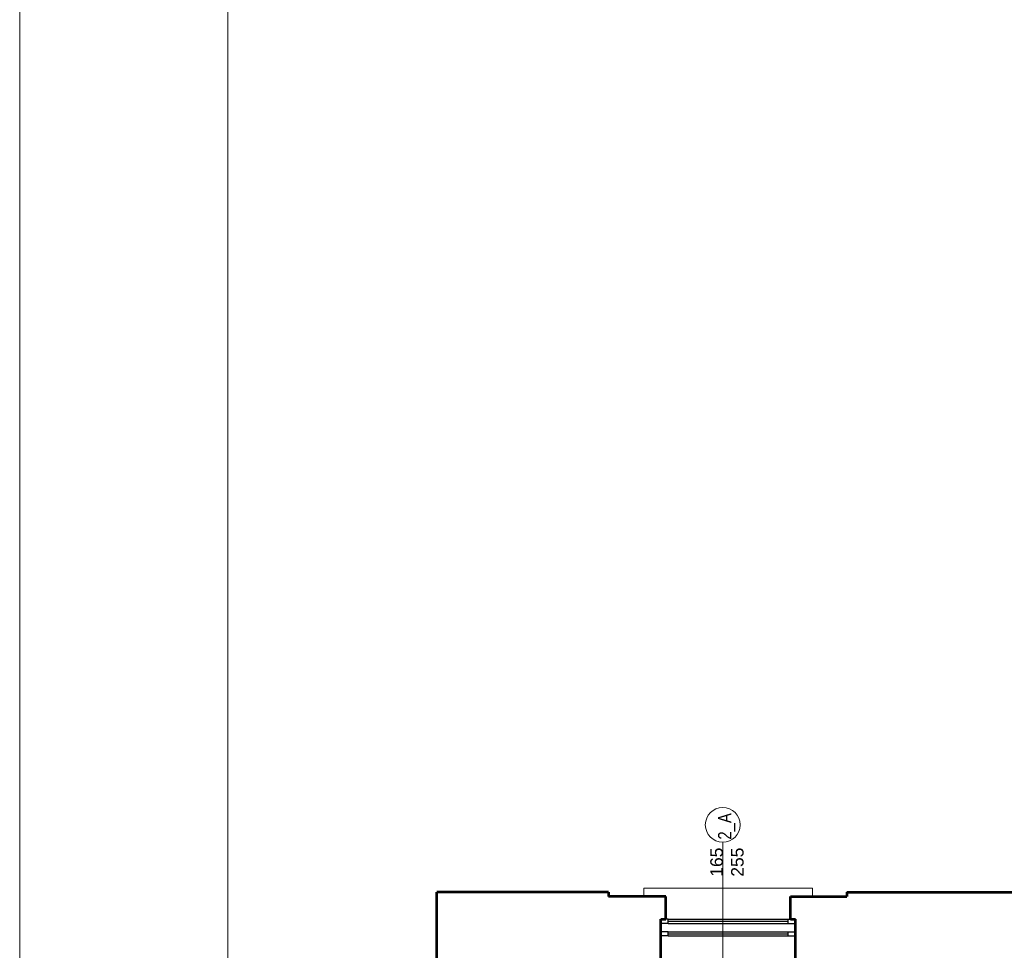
# Model space of a CAD drawing. Header units: millimetres. Extents: x 56977 to 67992, y 30187 to 42235.
# Tile 16 of 130: x 57375 to 58559, y 33924 to 35043. Entities that reach past the tile are written whole.
import ezdxf

# ---------------------------------------------------------------- set-up
doc = ezdxf.new("R2010")
doc.units = ezdxf.units.MM
doc.header["$MEASUREMENT"] = 0
doc.layers.add('AI-OKNA', color=4, linetype='Continuous')
for name, color, linetype, lineweight in [('AI-OPISY', 3, 'Continuous', 13), ('AI_MURY', 40, 'Continuous', 53), ('Lines', 7, 'Continuous', 13), ('RAMKA', 1, 'Continuous', 13)]:
    doc.layers.add(name, color=color, linetype=linetype, lineweight=lineweight)
doc.styles.get("Standard").update_dxf_attribs({"font": 'txt.shx'})
doc.styles.add('WYMIAROWY-08', font='ROMANS.shx', dxfattribs={"width": 0.8})

msp = doc.modelspace()

# ---------------------------------------------------------------- linework, layer by layer
at = {"layer": 'AI-OKNA'}
for p, q in [((58154.5, 33961.6), (58152, 33961.6)), ((58154.5, 33956.6), (58154.5, 33961.6)), ((58154.5, 33961.6), (58307.8, 33961.6)), ((58154.5, 33959.1), (58299, 33959.1)), ((58299, 33956.6), (58299, 33961.6)), ((58299, 33961.6), (58301.5, 33961.6)), ((58154.5, 33956.6), (58145.8, 33956.6)), ((58154.5, 33956.6), (58307.8, 33956.6)), ((58299, 33956.6), (58307.8, 33956.6)), ((58154.5, 33946.6), (58145.8, 33946.6)), ((58154.5, 33941.6), (58145.8, 33941.6)), ((58154.5, 33941.6), (58154.5, 33946.6)), ((58154.5, 33946.6), (58307.8, 33946.6)), ((58154.5, 33944.1), (58299, 33944.1)), ((58154.5, 33941.6), (58307.8, 33941.6)), ((58299, 33946.6), (58307.8, 33946.6)), ((58299, 33941.6), (58299, 33946.6)), ((58299, 33941.6), (58307.8, 33941.6))]:
    msp.add_line(p, q, dxfattribs=at)
at = {"layer": 'AI-OPISY'}
msp.add_line((58220.3, 34054.1), (58220.3, 33869), dxfattribs=at)
msp.add_circle((58220.3, 34075.1), 21, dxfattribs=at)
at = {"layer": 'AI_MURY'}
for p, q in [((57876.5, 33794.1), (57876.5, 33994.1)), ((58081.5, 33994.1), (57876.5, 33994.1)), ((58082.8, 33994.1), (57882.8, 33994.1)), ((58082.8, 33994.1), (58082.8, 33989.1)), ((58369.5, 33994.1), (58369.5, 33989.1)), ((58369.5, 33994.1), (58582.5, 33994.1)), ((58152, 33989.1), (58082.8, 33989.1)), ((58152, 33961.6), (58152, 33989.1)), ((58301.5, 33961.6), (58301.5, 33989.1)), ((58301.5, 33989.1), (58369.5, 33989.1)), ((58145.8, 33909.1), (58145.8, 33961.6)), ((58145.8, 33961.6), (58152, 33961.6)), ((58301.5, 33961.6), (58307.8, 33961.6)), ((58307.8, 33909.1), (58307.8, 33961.6))]:
    msp.add_line(p, q, dxfattribs=at)
at = {"layer": 'Lines', "color": 251, "linetype": 'Continuous'}
for p, q in [((58125.4, 33999.1), (58328.2, 33999.1)), ((58125.4, 33999.1), (58125.4, 33989.1)), ((58328.2, 33999.1), (58328.2, 33989.1))]:
    msp.add_line(p, q, dxfattribs=at)
at = {"layer": 'RAMKA', "color": 1, "linetype": 'Continuous'}
for p, q in [((57375.4, 42234.6), (57375.4, 30186.8)), ((57625.4, 42184.6), (57625.4, 30236.8))]:
    msp.add_line(p, q, dxfattribs=at)

# ---------------------------------------------------------------- texts
at = {"layer": 'AI-OPISY', "insert": (58235.2, 34057.3), "char_height": 16, "width": 20.64, "attachment_point": 7, "rotation": 90, "style": 'WYMIAROWY-08'}
msp.add_mtext('\\fArial|b0|i0|c238|p39;2_A', dxfattribs=at)
at = {"layer": 'AI-OPISY', "insert": (58245.5, 34030.2), "char_height": 15, "width": 45.29, "attachment_point": 8, "rotation": 90}
msp.add_mtext('\\fArial|b0|i0|c238|p39;165\\P255', dxfattribs=at)

doc.saveas('drawing.dxf')
